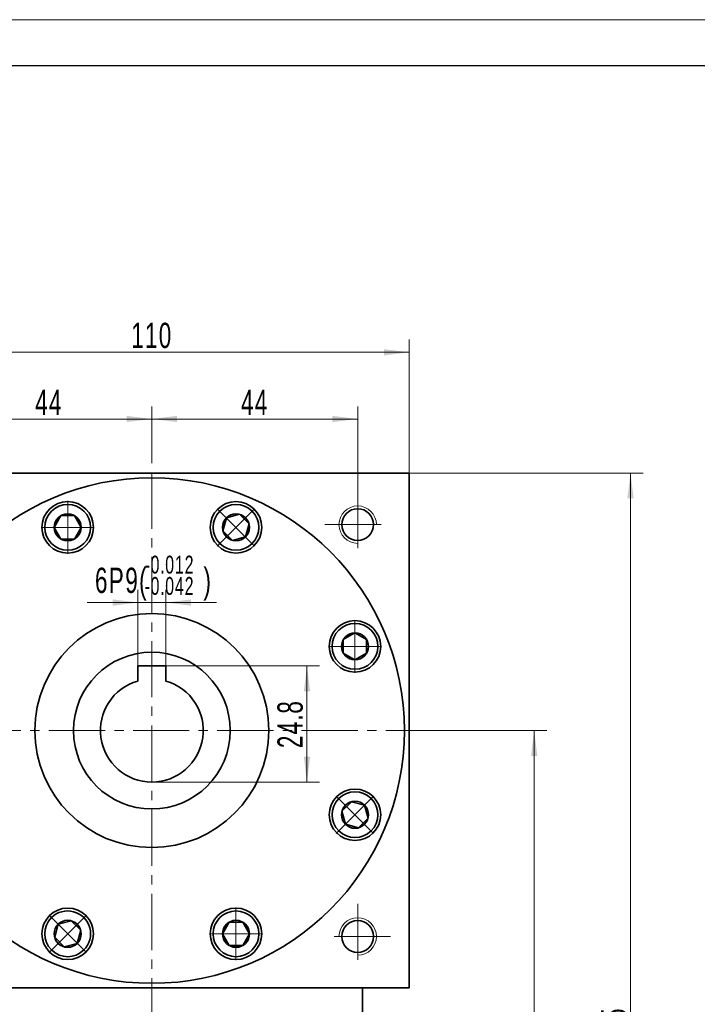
# Model space of a CAD drawing. Header units: millimetres. Extents: x 1472 to 2319, y -85 to 504.
# Tile 6 of 6: x 1945 to 2090, y 292 to 503. Entities that reach past the tile are written whole.
import ezdxf

# ---------------------------------------------------------------- set-up
doc = ezdxf.new("R2010")
doc.units = ezdxf.units.MM
doc.set_wipeout_variables(frame=1)
doc.linetypes.add('点画线', pattern=[18, 12, -2, 2, -2])
doc.layers.get('0').update_dxf_attribs({"lineweight": 35})
for name, color, linetype, lineweight in [('中心线层', 1, '点画线', 18), ('图框_外框线', 7, 'Continuous', 18), ('尺寸线层', 3, 'Continuous', 18), ('粗实线层', 7, 'Continuous', 35)]:
    doc.layers.add(name, color=color, linetype=linetype, lineweight=lineweight)
doc.styles.add('标准', font='txt', dxfattribs={"width": 0.667})
doc.dimstyles.new('a4-1-1', dxfattribs={"dimtxt": 3, "dimasz": 3, "dimexe": 1.5, "dimexo": 0, "dimgap": 0.5, "dimtad": 1, "dimdec": 3, "dimdsep": 46, "dimtxsty": '标准', "dimblk": '_CAXARROW', "dimcen": 0, "dimdle": 6, "dimazin": 2, "dimtfac": 0.707107, "dimtdec": 3, "dimtix": 1, "dimtmove": 2, "dimatfit": 3, "dimfxl": 0, "dimfrac": 2, "dimtolj": 1, "dimarcsym": 0})

# ---------------------------------------------------------------- blocks, each defined once
blk = doc.blocks.new('*X7')
at = {"layer": '尺寸线层', "linetype": 'Continuous'}
for points in [[(1918.69, 431.6), (1924.09, 432.27), (1924.09, 430.92)], [(2028.69, 431.6), (2023.29, 432.27), (2023.29, 430.92)]]:
    blk.add_hatch(color=0, dxfattribs=at).paths.add_polyline_path(points, flags=0)
at = {"layer": '尺寸线层', "color": 0, "linetype": 'Continuous'}
for p, q in [((1918.69, 405.77), (1918.69, 434.3)), ((2028.69, 405.77), (2028.69, 434.3)), ((1918.69, 431.6), (2028.69, 431.6))]:
    blk.add_line(p, q, dxfattribs=at)
at = {"layer": '尺寸线层', "color": 0, "insert": (1973.69, 435.17), "char_height": 5.4, "width": 14.3527, "attachment_point": 5, "line_spacing_factor": 1.15057, "style": '标准'}
blk.add_mtext('\\T1.1;110', dxfattribs=at)
blk = doc.blocks.new('_CAXARROW')
blk.add_hatch(color=0).paths.add_polyline_path([(0, 0), (-1, 0.125), (-1, -0.125)], flags=0)
blk = doc.blocks.new('*X11')
at = {"layer": '尺寸线层', "linetype": 'Continuous'}
for points in [[(1929.69, 417.34), (1935.09, 418.02), (1935.09, 416.67)], [(1973.69, 417.34), (1968.29, 418.02), (1968.29, 416.67)]]:
    blk.add_hatch(color=0, dxfattribs=at).paths.add_polyline_path(points, flags=0)
at = {"layer": '尺寸线层', "color": 0, "linetype": 'Continuous'}
for p, q in [((1929.69, 401.77), (1929.69, 420.04)), ((1973.69, 408.76), (1973.69, 420.04)), ((1929.69, 417.34), (1973.69, 417.34))]:
    blk.add_line(p, q, dxfattribs=at)
at = {"layer": '尺寸线层', "color": 0, "insert": (1951.69, 420.91), "char_height": 5.4, "width": 10.8, "attachment_point": 5, "line_spacing_factor": 1.15057, "style": '标准'}
blk.add_mtext('\\T1.1;44', dxfattribs=at)
blk = doc.blocks.new('*X12')
at = {"layer": '尺寸线层', "linetype": 'Continuous'}
for points in [[(1973.69, 417.34), (1979.09, 418.02), (1979.09, 416.67)], [(2017.69, 417.34), (2012.29, 418.02), (2012.29, 416.67)]]:
    blk.add_hatch(color=0, dxfattribs=at).paths.add_polyline_path(points, flags=0)
at = {"layer": '尺寸线层', "color": 0, "linetype": 'Continuous'}
for p, q in [((1973.69, 408.76), (1973.69, 420.04)), ((2017.69, 401.77), (2017.69, 420.04)), ((1973.69, 417.34), (2017.69, 417.34))]:
    blk.add_line(p, q, dxfattribs=at)
at = {"layer": '尺寸线层', "color": 0, "insert": (1995.69, 420.91), "char_height": 5.4, "width": 10.8, "attachment_point": 5, "line_spacing_factor": 1.15057, "style": '标准'}
blk.add_mtext('\\T1.1;44', dxfattribs=at)
blk = doc.blocks.new('*X13')
at = {"layer": '尺寸线层', "linetype": 'Continuous'}
for points in [[(2055.42, 350.77), (2056.1, 345.37), (2054.75, 345.37)], [(2055.42, 164.27), (2056.1, 169.67), (2054.75, 169.67)]]:
    blk.add_hatch(color=0, dxfattribs=at).paths.add_polyline_path(points, flags=0)
at = {"layer": '尺寸线层', "color": 0, "linetype": 'Continuous'}
for p, q in [((2031.69, 350.77), (2058.12, 350.77)), ((2055.42, 350.77), (2055.42, 164.27)), ((2003.69, 164.27), (2058.12, 164.27))]:
    blk.add_line(p, q, dxfattribs=at)
at = {"layer": '尺寸线层', "color": 0, "insert": (2051.85, 257.52), "char_height": 5.4, "width": 24.9673, "attachment_point": 5, "rotation": 90, "line_spacing_factor": 1.15057, "style": '标准'}
blk.add_mtext('\\T1.1;186.5', dxfattribs=at)
blk = doc.blocks.new('*X14')
at = {"layer": '尺寸线层', "linetype": 'Continuous'}
for points in [[(2076.01, 405.77), (2076.69, 400.37), (2075.34, 400.37)], [(2076.01, 164.27), (2076.69, 169.67), (2075.34, 169.67)]]:
    blk.add_hatch(color=0, dxfattribs=at).paths.add_polyline_path(points, flags=0)
at = {"layer": '尺寸线层', "color": 0, "linetype": 'Continuous'}
for p, q in [((2028.69, 405.77), (2078.71, 405.77)), ((2076.01, 405.77), (2076.01, 164.27)), ((2003.69, 164.27), (2078.71, 164.27))]:
    blk.add_line(p, q, dxfattribs=at)
at = {"layer": '尺寸线层', "color": 0, "insert": (2072.44, 285.02), "char_height": 5.4, "width": 25.2009, "attachment_point": 5, "rotation": 90, "line_spacing_factor": 1.15057, "style": '标准'}
blk.add_mtext('\\T1.1;241.5', dxfattribs=at)
blk = doc.blocks.new('*X15')
at = {"layer": '中心线层', "linetype": '点画线', "lineweight": 18}
for p, q in [((0, -5.64), (0, 5.64)), ((-5.64, 0), (5.64, 0))]:
    blk.add_line(p, q, dxfattribs=at)
at = {"layer": '粗实线层'}
for p, q in [((-2.89, 0), (-1.44, 2.5)), ((-1.44, 2.5), (1.44, 2.5)), ((2.89, 0), (1.44, 2.5)), ((2.89, 0), (1.44, 2.5)), ((-2.89, 0), (-1.44, -2.5)), ((2.89, 0), (1.44, -2.5)), ((-1.44, -2.5), (1.44, -2.5))]:
    blk.add_line(p, q, dxfattribs=at)
blk.add_circle((0, 0), 2.89, dxfattribs=at)
for start, end in [(0, 180), (180, 360)]:
    blk.add_arc((0, 0), 4.89, start, end, dxfattribs=at)
blk = doc.blocks.new('*X18')
at = {"layer": '尺寸线层', "color": 0, "char_height": 5.4, "attachment_point": 1, "line_spacing_factor": 1.15057, "style": '标准'}
for s, insert, width in [('\\T1.1;{\\H0.707107x;-0.012}', (1972.17, 388.14), 45.8159), ('\\T1.1;6P9(', (1961.53, 385.57), 97.2669), ('\\T1.1;)', (1984.72, 385.57), 97.2669), ('\\T1.1;{\\H0.707107x;-0.042}', (1972.17, 383.58), 45.8159)]:
    blk.add_mtext(s, dxfattribs=dict(at, insert=insert, width=width))
blk = doc.blocks.new('*X17')
at = {"layer": '尺寸线层', "linetype": 'Continuous'}
for points in [[(1970.69, 378.12), (1965.29, 377.45), (1965.29, 378.8)], [(1976.69, 378.12), (1982.09, 377.45), (1982.09, 378.8)]]:
    blk.add_hatch(color=0, dxfattribs=at).paths.add_polyline_path(points, flags=0)
at = {"layer": '尺寸线层', "color": 0, "linetype": 'Continuous'}
for p, q in [((1970.69, 364.57), (1970.69, 380.82)), ((1976.69, 364.57), (1976.69, 380.82)), ((1987.49, 378.12), (1959.89, 378.12))]:
    blk.add_line(p, q, dxfattribs=at)
at = {"layer": '尺寸线层', "color": 0}
blk.add_blockref('*X18', (0, 0), dxfattribs=at)
blk = doc.blocks.new('*X19')
at = {"layer": '尺寸线层', "linetype": 'Continuous'}
for points in [[(2006.84, 364.57), (2007.52, 359.17), (2006.17, 359.17)], [(2006.84, 339.77), (2007.52, 345.17), (2006.17, 345.17)]]:
    blk.add_hatch(color=0, dxfattribs=at).paths.add_polyline_path(points, flags=0)
at = {"layer": '尺寸线层', "color": 0, "linetype": 'Continuous'}
for p, q in [((1976.69, 364.57), (2009.54, 364.57)), ((2006.84, 364.57), (2006.84, 339.77)), ((1973.69, 339.77), (2009.54, 339.77))]:
    blk.add_line(p, q, dxfattribs=at)
at = {"layer": '尺寸线层', "color": 0, "insert": (2003.27, 352.17), "char_height": 5.4, "width": 19.7184, "attachment_point": 5, "rotation": 90, "line_spacing_factor": 1.15057, "style": '标准'}
blk.add_mtext('\\T1.1;24.8', dxfattribs=at)

msp = doc.modelspace()

# ---------------------------------------------------------------- linework, layer by layer
at = {"layer": '中心线层'}
for p, q in [((1973.6864, 159.8832), (1973.6864, 408.7635)), ((2017.6864, 401.7683), (2017.6864, 387.7683)), ((2010.6864, 394.7683), (2024.6864, 394.7683)), ((1915.6864, 350.7683), (2031.6864, 350.7683)), ((2017.6864, 313.7683), (2017.6864, 299.7683)), ((2024.6864, 306.7683), (2010.6864, 306.7683))]:
    msp.add_line(p, q, dxfattribs=at)
at = {"layer": '粗实线层'}
for p, q in [((1976.6864, 364.5683), (1970.6864, 364.5683)), ((1970.6864, 364.5683), (1970.6864, 361.3513)), ((1976.6864, 364.5683), (1976.6864, 361.3513)), ((2018.6864, 282.7683), (2018.6864, 295.7683))]:
    msp.add_line(p, q, dxfattribs=at)
for points in [[(1918.6864, 405.1683), (1918.6864, 405.7683), (2028.6864, 405.7683), (2028.6864, 405.1683)], [(2028.6864, 295.7683), (2028.6864, 405.7683)], [(2028.6864, 295.7683), (1918.6864, 295.7683)]]:
    msp.add_lwpolyline(points, dxfattribs=at)
for centre, radius in [((1973.6864, 350.7683), 54), ((1955.7002, 394.1906), 5.5), ((1991.6725, 394.1906), 5.5), ((2017.6864, 394.7683), 3.4), ((1973.6864, 350.7683), 25), ((2017.1087, 368.7544), 5.5), ((1973.6864, 350.7683), 16.75), ((2017.1087, 332.7822), 5.5), ((1955.7002, 307.346), 5.5), ((1991.6725, 307.346), 5.5), ((2017.6864, 306.7683), 3.4)]:
    msp.add_circle(centre, radius, dxfattribs=at)
at = {"layer": '粗实线层', "lineweight": 18}
for centre, start, end in [((2017.6864, 394.7683), 0, 270), ((2017.6864, 306.7683), 270, 180)]:
    msp.add_arc(centre, 4, start, end, dxfattribs=at)
at = {"layer": '粗实线层'}
msp.add_arc((1973.6864, 350.7683), 11, 105.82662, 74.17338, dxfattribs=at)

# ---------------------------------------------------------------- dimensions: what is measured, and where the dimension line sits
at = {"layer": '尺寸线层'}
for base, p1, p2, picture, middle in [((2028.6864, 431.5984), (1918.6864, 405.7683), (2028.6864, 405.7683), '*X7', (1973.6864, 435.1692)), ((2017.6864, 417.3424), (1973.6864, 408.7635), (2017.6864, 401.7683), '*X12', (1995.6864, 420.9132))]:
    dim = msp.add_linear_dim(base=base, p1=p1, p2=p2, dimstyle='a4-1-1', override={"dimsah": 1, "dimtfill": 1, "dimtzin": 8}, dxfattribs=at)
    dim.commit()
    dim.dimension.update_dxf_attribs({"geometry": picture, "text_midpoint": middle})
for base, p1, p2, angle, picture, middle in [((1973.6864, 417.3424), (1929.6864, 401.7683), (1973.6864, 408.7635), 0, '*X11', (1951.6864, 420.9132)), ((2076.011, 164.2683), (2028.6864, 405.7683), (2003.6864, 164.2683), 270, '*X14', (2072.4401, 285.0183)), ((2006.8434, 339.7683), (1976.6864, 364.5683), (1973.6864, 339.7683), 270, '*X19', (2003.2726, 352.1683)), ((2055.4202, 164.2683), (2031.6864, 350.7683), (2003.6864, 164.2683), 270, '*X13', (2051.8493, 257.5183))]:
    dim = msp.add_linear_dim(base=base, p1=p1, p2=p2, angle=angle, dimstyle='a4-1-1', override={"dimsah": 1, "dimtfill": 1, "dimtzin": 8}, dxfattribs=at)
    dim.commit()
    dim.dimension.update_dxf_attribs({"geometry": picture, "text_midpoint": middle})

# ---------------------------------------------------------------- next in the draw order: wipeouts: each hides what was drawn before it
for points in [[(1960.5902, 394.1906), (1960.5902, 394.2181), (1960.5899, 394.2456), (1960.5895, 394.2731), (1960.589, 394.3005), (1960.5883, 394.328), (1960.5875, 394.3555), (1960.5865, 394.3829), (1960.5853, 394.4104), (1960.584, 394.4378), (1960.5825, 394.4653), (1960.5809, 394.4927), (1960.5791, 394.5201), (1960.5772, 394.5475), (1960.5751, 394.5749), (1960.5729, 394.6023), (1960.5705, 394.6297), (1960.5679, 394.657), (1960.5652, 394.6844), (1960.5624, 394.7117), (1960.5594, 394.739), (1960.5562, 394.7663), (1960.5529, 394.7936), (1960.5495, 394.8208), (1960.5458, 394.8481), (1960.5421, 394.8753), (1960.5381, 394.9025), (1960.5341, 394.9297), (1960.5298, 394.9568), (1960.5255, 394.9839), (1960.5209, 395.011), (1960.5209, 395.011), (1960.4773, 395.2354), (1960.4233, 395.4575), (1960.3589, 395.6768), (1960.2844, 395.8928), (1960.1999, 396.1051), (1960.1055, 396.3133), (1960.0015, 396.5168), (1959.8881, 396.7152), (1959.7656, 396.9081), (1959.6342, 397.0951), (1959.4942, 397.2758), (1959.3459, 397.4497), (1959.1896, 397.6164), (1959.0258, 397.7757), (1958.8546, 397.9272), (1958.6766, 398.0705), (1958.4921, 398.2053), (1958.3014, 398.3314), (1958.1051, 398.4484), (1957.9035, 398.5561), (1957.6972, 398.6543), (1957.4864, 398.7427), (1957.2718, 398.8212), (1957.0537, 398.8896), (1956.8327, 398.9477), (1956.6092, 398.9954), (1956.3837, 399.0326), (1956.1567, 399.0593), (1955.9287, 399.0753), (1955.7002, 399.0806), (1955.7002, 399.0806), (1955.4718, 399.0753), (1955.2438, 399.0593), (1955.0168, 399.0326), (1954.7913, 398.9954), (1954.5678, 398.9477), (1954.3468, 398.8896), (1954.1287, 398.8212), (1953.914, 398.7427), (1953.7033, 398.6543), (1953.4969, 398.5561), (1953.2954, 398.4484), (1953.099, 398.3314), (1952.9084, 398.2053), (1952.7239, 398.0705), (1952.5458, 397.9272), (1952.3747, 397.7757), (1952.2108, 397.6164), (1952.0546, 397.4497), (1951.9063, 397.2758), (1951.7663, 397.0951), (1951.6349, 396.9081), (1951.5123, 396.7152), (1951.3989, 396.5168), (1951.295, 396.3133), (1951.2006, 396.1051), (1951.1161, 395.8928), (1951.0415, 395.6768), (1950.9772, 395.4575), (1950.9231, 395.2354), (1950.8795, 395.011), (1950.8795, 395.011), (1950.875, 394.9839), (1950.8706, 394.9568), (1950.8664, 394.9297), (1950.8623, 394.9025), (1950.8584, 394.8753), (1950.8546, 394.8481), (1950.851, 394.8208), (1950.8476, 394.7936), (1950.8442, 394.7663), (1950.8411, 394.739), (1950.8381, 394.7117), (1950.8352, 394.6844), (1950.8325, 394.657), (1950.83, 394.6297), (1950.8276, 394.6023), (1950.8254, 394.5749), (1950.8233, 394.5475), (1950.8213, 394.5201), (1950.8196, 394.4927), (1950.818, 394.4653), (1950.8165, 394.4378), (1950.8152, 394.4104), (1950.814, 394.3829), (1950.813, 394.3555), (1950.8122, 394.328), (1950.8115, 394.3005), (1950.8109, 394.2731), (1950.8105, 394.2456), (1950.8103, 394.2181), (1950.8102, 394.1906), (1950.8102, 394.1906), (1950.8169, 393.9347), (1950.837, 393.6795), (1950.8704, 393.4257), (1950.9171, 393.174), (1950.9769, 392.925), (1951.0496, 392.6796), (1951.135, 392.4382), (1951.233, 392.2017), (1951.3432, 391.9706), (1951.4654, 391.7456), (1951.5991, 391.5274), (1951.7441, 391.3164), (1951.9, 391.1133), (1952.0663, 390.9186), (1952.2425, 390.7329), (1952.4282, 390.5567), (1952.6229, 390.3904), (1952.826, 390.2346), (1953.037, 390.0895), (1953.2552, 389.9558), (1953.4802, 389.8336), (1953.7113, 389.7234), (1953.9478, 389.6254), (1954.1891, 389.54), (1954.4346, 389.4673), (1954.6835, 389.4075), (1954.9353, 389.3608), (1955.1891, 389.3274), (1955.4443, 389.3073), (1955.7002, 389.3006), (1955.7002, 389.3006), (1955.9562, 389.3073), (1956.2114, 389.3274), (1956.4652, 389.3608), (1956.7169, 389.4075), (1956.9659, 389.4673), (1957.2113, 389.54), (1957.4527, 389.6254), (1957.6892, 389.7234), (1957.9203, 389.8336), (1958.1452, 389.9558), (1958.3635, 390.0895), (1958.5745, 390.2346), (1958.7776, 390.3904), (1958.9723, 390.5567), (1959.158, 390.7329), (1959.3342, 390.9186), (1959.5005, 391.1133), (1959.6563, 391.3164), (1959.8013, 391.5274), (1959.9351, 391.7456), (1960.0573, 391.9706), (1960.1675, 392.2017), (1960.2654, 392.4382), (1960.3509, 392.6796), (1960.4236, 392.925), (1960.4834, 393.174), (1960.53, 393.4257), (1960.5634, 393.6795), (1960.5835, 393.9347)], [(1995.1302, 390.7329), (1995.1496, 390.7524), (1995.1689, 390.772), (1995.188, 390.7917), (1995.2071, 390.8115), (1995.226, 390.8314), (1995.2448, 390.8514), (1995.2635, 390.8715), (1995.2821, 390.8918), (1995.3006, 390.9121), (1995.319, 390.9325), (1995.3372, 390.9531), (1995.3553, 390.9737), (1995.3734, 390.9945), (1995.3913, 391.0153), (1995.409, 391.0363), (1995.4267, 391.0573), (1995.4443, 391.0784), (1995.4617, 391.0997), (1995.479, 391.121), (1995.4962, 391.1425), (1995.5132, 391.164), (1995.5302, 391.1856), (1995.547, 391.2073), (1995.5637, 391.2292), (1995.5803, 391.2511), (1995.5968, 391.2731), (1995.6131, 391.2952), (1995.6293, 391.3174), (1995.6454, 391.3396), (1995.6613, 391.362), (1995.6613, 391.362), (1995.7891, 391.5515), (1995.908, 391.7467), (1996.0175, 391.9473), (1996.1176, 392.1527), (1996.208, 392.3627), (1996.2884, 392.5766), (1996.3588, 392.794), (1996.4189, 393.0145), (1996.4687, 393.2376), (1996.508, 393.4627), (1996.5367, 393.6894), (1996.5548, 393.9172), (1996.5623, 394.1457), (1996.559, 394.3742), (1996.5451, 394.6023), (1996.5206, 394.8295), (1996.4854, 395.0553), (1996.4398, 395.2793), (1996.3837, 395.5008), (1996.3173, 395.7195), (1996.2408, 395.9349), (1996.1543, 396.1464), (1996.0581, 396.3537), (1995.9522, 396.5563), (1995.837, 396.7536), (1995.7127, 396.9454), (1995.5796, 397.1312), (1995.4379, 397.3105), (1995.288, 397.4831), (1995.1302, 397.6484), (1995.1302, 397.6484), (1994.9649, 397.8062), (1994.7924, 397.9561), (1994.613, 398.0977), (1994.4273, 398.2309), (1994.2355, 398.3552), (1994.0381, 398.4704), (1993.8355, 398.5762), (1993.6283, 398.6725), (1993.4167, 398.759), (1993.2014, 398.8355), (1992.9827, 398.9019), (1992.7611, 398.9579), (1992.5372, 399.0036), (1992.3114, 399.0387), (1992.0841, 399.0633), (1991.856, 399.0772), (1991.6275, 399.0804), (1991.3991, 399.073), (1991.1713, 399.0549), (1990.9445, 399.0262), (1990.7194, 398.9869), (1990.4963, 398.9371), (1990.2758, 398.877), (1990.0584, 398.8066), (1989.8445, 398.7261), (1989.6346, 398.6358), (1989.4291, 398.5357), (1989.2285, 398.4261), (1989.0333, 398.3073), (1988.8438, 398.1795), (1988.8438, 398.1795), (1988.8215, 398.1635), (1988.7992, 398.1475), (1988.777, 398.1313), (1988.7549, 398.1149), (1988.7329, 398.0985), (1988.711, 398.0819), (1988.6892, 398.0652), (1988.6675, 398.0484), (1988.6458, 398.0314), (1988.6243, 398.0143), (1988.6029, 397.9972), (1988.5815, 397.9799), (1988.5603, 397.9624), (1988.5391, 397.9449), (1988.5181, 397.9272), (1988.4971, 397.9094), (1988.4763, 397.8915), (1988.4556, 397.8735), (1988.4349, 397.8554), (1988.4144, 397.8371), (1988.3939, 397.8188), (1988.3736, 397.8003), (1988.3534, 397.7817), (1988.3332, 397.763), (1988.3132, 397.7442), (1988.2933, 397.7252), (1988.2735, 397.7062), (1988.2538, 397.687), (1988.2342, 397.6678), (1988.2147, 397.6484), (1988.2147, 397.6484), (1988.0385, 397.4627), (1987.8722, 397.268), (1987.7164, 397.0649), (1987.5714, 396.8539), (1987.4376, 396.6356), (1987.3155, 396.4107), (1987.2052, 396.1796), (1987.1073, 395.9431), (1987.0218, 395.7017), (1986.9491, 395.4563), (1986.8893, 395.2073), (1986.8427, 394.9556), (1986.8093, 394.7018), (1986.7892, 394.4466), (1986.7825, 394.1906), (1986.7892, 393.9347), (1986.8093, 393.6795), (1986.8427, 393.4257), (1986.8893, 393.174), (1986.9491, 392.925), (1987.0218, 392.6796), (1987.1073, 392.4382), (1987.2052, 392.2017), (1987.3155, 391.9706), (1987.4376, 391.7456), (1987.5714, 391.5274), (1987.7164, 391.3164), (1987.8722, 391.1133), (1988.0385, 390.9186), (1988.2147, 390.7329), (1988.2147, 390.7329), (1988.4004, 390.5567), (1988.5951, 390.3904), (1988.7982, 390.2346), (1989.0092, 390.0895), (1989.2275, 389.9558), (1989.4525, 389.8336), (1989.6835, 389.7234), (1989.9201, 389.6254), (1990.1614, 389.54), (1990.4069, 389.4673), (1990.6558, 389.4075), (1990.9075, 389.3608), (1991.1613, 389.3274), (1991.4166, 389.3073), (1991.6725, 389.3006), (1991.9284, 389.3073), (1992.1836, 389.3274), (1992.4374, 389.3608), (1992.6892, 389.4075), (1992.9381, 389.4673), (1993.1836, 389.54), (1993.4249, 389.6254), (1993.6614, 389.7234), (1993.8925, 389.8336), (1994.1175, 389.9558), (1994.3358, 390.0895), (1994.5468, 390.2346), (1994.7499, 390.3904), (1994.9445, 390.5567)], [(2017.1087, 363.8644), (2017.1362, 363.8645), (2017.1636, 363.8647), (2017.1911, 363.8651), (2017.2186, 363.8657), (2017.2461, 363.8664), (2017.2735, 363.8672), (2017.301, 363.8682), (2017.3284, 363.8694), (2017.3559, 363.8707), (2017.3833, 363.8721), (2017.4107, 363.8738), (2017.4382, 363.8755), (2017.4656, 363.8775), (2017.493, 363.8796), (2017.5204, 363.8818), (2017.5477, 363.8842), (2017.5751, 363.8867), (2017.6024, 363.8894), (2017.6298, 363.8923), (2017.6571, 363.8953), (2017.6844, 363.8984), (2017.7116, 363.9017), (2017.7389, 363.9052), (2017.7661, 363.9088), (2017.7934, 363.9126), (2017.8206, 363.9165), (2017.8477, 363.9206), (2017.8749, 363.9248), (2017.902, 363.9292), (2017.9291, 363.9337), (2017.9291, 363.9337), (2018.1534, 363.9773), (2018.3755, 364.0314), (2018.5948, 364.0957), (2018.8109, 364.1702), (2019.0232, 364.2548), (2019.2313, 364.3491), (2019.4348, 364.4531), (2019.6333, 364.5665), (2019.8262, 364.6891), (2020.0132, 364.8205), (2020.1938, 364.9605), (2020.3677, 365.1088), (2020.5345, 365.265), (2020.6938, 365.4289), (2020.8453, 365.6), (2020.9886, 365.7781), (2021.1234, 365.9626), (2021.2495, 366.1532), (2021.3665, 366.3495), (2021.4742, 366.5511), (2021.5724, 366.7575), (2021.6608, 366.9682), (2021.7393, 367.1829), (2021.8077, 367.401), (2021.8658, 367.622), (2021.9135, 367.8455), (2021.9507, 368.071), (2021.9773, 368.298), (2021.9934, 368.5259), (2021.9987, 368.7544), (2021.9987, 368.7544), (2021.9934, 368.9829), (2021.9773, 369.2109), (2021.9507, 369.4379), (2021.9135, 369.6634), (2021.8658, 369.8869), (2021.8077, 370.1079), (2021.7393, 370.326), (2021.6608, 370.5406), (2021.5724, 370.7514), (2021.4742, 370.9577), (2021.3665, 371.1593), (2021.2495, 371.3556), (2021.1234, 371.5463), (2020.9886, 371.7308), (2020.8453, 371.9088), (2020.6938, 372.08), (2020.5345, 372.2438), (2020.3677, 372.4001), (2020.1938, 372.5484), (2020.0132, 372.6884), (2019.8262, 372.8198), (2019.6333, 372.9423), (2019.4348, 373.0557), (2019.2313, 373.1597), (2019.0232, 373.2541), (2018.8109, 373.3386), (2018.5948, 373.4131), (2018.3755, 373.4775), (2018.1534, 373.5315), (2017.9291, 373.5751), (2017.9291, 373.5751), (2017.902, 373.5797), (2017.8749, 373.584), (2017.8477, 373.5883), (2017.8206, 373.5923), (2017.7934, 373.5963), (2017.7661, 373.6), (2017.7389, 373.6036), (2017.7116, 373.6071), (2017.6844, 373.6104), (2017.6571, 373.6136), (2017.6298, 373.6166), (2017.6024, 373.6194), (2017.5751, 373.6221), (2017.5477, 373.6247), (2017.5204, 373.6271), (2017.493, 373.6293), (2017.4656, 373.6314), (2017.4382, 373.6333), (2017.4107, 373.6351), (2017.3833, 373.6367), (2017.3559, 373.6382), (2017.3284, 373.6395), (2017.301, 373.6406), (2017.2735, 373.6416), (2017.2461, 373.6425), (2017.2186, 373.6432), (2017.1911, 373.6437), (2017.1636, 373.6441), (2017.1362, 373.6444), (2017.1087, 373.6444), (2017.1087, 373.6444), (2016.8528, 373.6377), (2016.5976, 373.6176), (2016.3437, 373.5842), (2016.092, 373.5376), (2015.8431, 373.4778), (2015.5976, 373.4051), (2015.3563, 373.3196), (2015.1198, 373.2217), (2014.8887, 373.1114), (2014.6637, 372.9893), (2014.4454, 372.8555), (2014.2344, 372.7105), (2014.0313, 372.5547), (2013.8366, 372.3884), (2013.6509, 372.2122), (2013.4747, 372.0265), (2013.3085, 371.8318), (2013.1526, 371.6287), (2013.0076, 371.4177), (2012.8738, 371.1994), (2012.7517, 370.9744), (2012.6415, 370.7434), (2012.5435, 370.5068), (2012.458, 370.2655), (2012.3853, 370.0201), (2012.3256, 369.7711), (2012.2789, 369.5194), (2012.2455, 369.2656), (2012.2254, 369.0104), (2012.2187, 368.7544), (2012.2187, 368.7544), (2012.2254, 368.4985), (2012.2455, 368.2433), (2012.2789, 367.9895), (2012.3256, 367.7377), (2012.3853, 367.4888), (2012.458, 367.2433), (2012.5435, 367.002), (2012.6415, 366.7655), (2012.7517, 366.5344), (2012.8738, 366.3094), (2013.0076, 366.0911), (2013.1526, 365.8802), (2013.3085, 365.6771), (2013.4747, 365.4824), (2013.6509, 365.2967), (2013.8366, 365.1204), (2014.0313, 364.9542), (2014.2344, 364.7983), (2014.4454, 364.6533), (2014.6637, 364.5196), (2014.8887, 364.3974), (2015.1198, 364.2872), (2015.3563, 364.1892), (2015.5976, 364.1038), (2015.8431, 364.0311), (2016.092, 363.9713), (2016.3437, 363.9246), (2016.5976, 363.8912), (2016.8528, 363.8711)], [(2013.6509, 329.3244), (2013.6704, 329.3051), (2013.69, 329.2858), (2013.7097, 329.2666), (2013.7295, 329.2476), (2013.7494, 329.2287), (2013.7695, 329.2098), (2013.7896, 329.1911), (2013.8098, 329.1725), (2013.8302, 329.1541), (2013.8506, 329.1357), (2013.8711, 329.1175), (2013.8918, 329.0993), (2013.9125, 329.0813), (2013.9334, 329.0634), (2013.9543, 329.0456), (2013.9754, 329.028), (2013.9965, 329.0104), (2014.0177, 328.993), (2014.0391, 328.9757), (2014.0605, 328.9585), (2014.082, 328.9414), (2014.1037, 328.9245), (2014.1254, 328.9076), (2014.1472, 328.8909), (2014.1691, 328.8744), (2014.1911, 328.8579), (2014.2132, 328.8416), (2014.2354, 328.8254), (2014.2577, 328.8093), (2014.2801, 328.7933), (2014.2801, 328.7933), (2014.4695, 328.6655), (2014.6648, 328.5467), (2014.8653, 328.4371), (2015.0708, 328.3371), (2015.2807, 328.2467), (2015.4946, 328.1662), (2015.7121, 328.0959), (2015.9325, 328.0357), (2016.1556, 327.986), (2016.3807, 327.9467), (2016.6075, 327.9179), (2016.8353, 327.8998), (2017.0637, 327.8924), (2017.2922, 327.8956), (2017.5204, 327.9095), (2017.7476, 327.9341), (2017.9734, 327.9692), (2018.1973, 328.0149), (2018.4189, 328.071), (2018.6376, 328.1373), (2018.8529, 328.2138), (2019.0645, 328.3003), (2019.2718, 328.3966), (2019.4743, 328.5025), (2019.6717, 328.6177), (2019.8635, 328.742), (2020.0492, 328.8751), (2020.2286, 329.0168), (2020.4011, 329.1666), (2020.5664, 329.3244), (2020.5664, 329.3244), (2020.7242, 329.4898), (2020.8741, 329.6623), (2021.0158, 329.8416), (2021.1489, 330.0274), (2021.2732, 330.2192), (2021.3884, 330.4166), (2021.4943, 330.6191), (2021.5905, 330.8264), (2021.677, 331.0379), (2021.7535, 331.2533), (2021.8199, 331.472), (2021.876, 331.6935), (2021.9216, 331.9175), (2021.9568, 332.1433), (2021.9813, 332.3705), (2021.9953, 332.5986), (2021.9985, 332.8272), (2021.991, 333.0556), (2021.9729, 333.2834), (2021.9442, 333.5101), (2021.9049, 333.7353), (2021.8551, 333.9583), (2021.795, 334.1788), (2021.7246, 334.3963), (2021.6442, 334.6102), (2021.5538, 334.8201), (2021.4537, 335.0256), (2021.3442, 335.2261), (2021.2254, 335.4214), (2021.0975, 335.6108), (2021.0975, 335.6108), (2021.0816, 335.6332), (2021.0655, 335.6555), (2021.0493, 335.6777), (2021.033, 335.6997), (2021.0165, 335.7218), (2020.9999, 335.7437), (2020.9832, 335.7655), (2020.9664, 335.7872), (2020.9495, 335.8088), (2020.9324, 335.8304), (2020.9152, 335.8518), (2020.8979, 335.8731), (2020.8805, 335.8944), (2020.8629, 335.9155), (2020.8453, 335.9366), (2020.8275, 335.9575), (2020.8096, 335.9784), (2020.7916, 335.9991), (2020.7734, 336.0198), (2020.7552, 336.0403), (2020.7368, 336.0607), (2020.7183, 336.0811), (2020.6997, 336.1013), (2020.681, 336.1214), (2020.6622, 336.1414), (2020.6433, 336.1614), (2020.6242, 336.1812), (2020.6051, 336.2009), (2020.5858, 336.2205), (2020.5664, 336.2399), (2020.5664, 336.2399), (2020.3807, 336.4162), (2020.1861, 336.5824), (2019.983, 336.7383), (2019.772, 336.8833), (2019.5537, 337.017), (2019.3287, 337.1392), (2019.0976, 337.2494), (2018.8611, 337.3474), (2018.6198, 337.4329), (2018.3743, 337.5056), (2018.1254, 337.5653), (2017.8737, 337.612), (2017.6198, 337.6454), (2017.3646, 337.6655), (2017.1087, 337.6722), (2016.8528, 337.6655), (2016.5976, 337.6454), (2016.3437, 337.612), (2016.092, 337.5653), (2015.8431, 337.5056), (2015.5976, 337.4329), (2015.3563, 337.3474), (2015.1198, 337.2494), (2014.8887, 337.1392), (2014.6637, 337.017), (2014.4454, 336.8833), (2014.2344, 336.7383), (2014.0313, 336.5824), (2013.8366, 336.4162), (2013.6509, 336.2399), (2013.6509, 336.2399), (2013.4747, 336.0542), (2013.3085, 335.8596), (2013.1526, 335.6565), (2013.0076, 335.4455), (2012.8738, 335.2272), (2012.7517, 335.0022), (2012.6415, 334.7711), (2012.5435, 334.5346), (2012.458, 334.2933), (2012.3853, 334.0478), (2012.3256, 333.7989), (2012.2789, 333.5471), (2012.2455, 333.2933), (2012.2254, 333.0381), (2012.2187, 332.7822), (2012.2254, 332.5263), (2012.2455, 332.271), (2012.2789, 332.0172), (2012.3256, 331.7655), (2012.3853, 331.5166), (2012.458, 331.2711), (2012.5435, 331.0298), (2012.6415, 330.7932), (2012.7517, 330.5622), (2012.8738, 330.3372), (2013.0076, 330.1189), (2013.1526, 329.9079), (2013.3085, 329.7048), (2013.4747, 329.5101)], [(1952.2425, 310.8037), (1952.2231, 310.7842), (1952.2038, 310.7646), (1952.1847, 310.7449), (1952.1656, 310.7251), (1952.1467, 310.7052), (1952.1279, 310.6852), (1952.1092, 310.6651), (1952.0906, 310.6448), (1952.0721, 310.6245), (1952.0538, 310.6041), (1952.0355, 310.5835), (1952.0174, 310.5629), (1951.9994, 310.5421), (1951.9815, 310.5213), (1951.9637, 310.5004), (1951.946, 310.4793), (1951.9285, 310.4582), (1951.911, 310.4369), (1951.8937, 310.4156), (1951.8765, 310.3941), (1951.8595, 310.3726), (1951.8425, 310.351), (1951.8257, 310.3293), (1951.809, 310.3074), (1951.7924, 310.2855), (1951.776, 310.2635), (1951.7596, 310.2414), (1951.7434, 310.2192), (1951.7273, 310.197), (1951.7114, 310.1746), (1951.7114, 310.1746), (1951.5836, 309.9851), (1951.4648, 309.7899), (1951.3552, 309.5893), (1951.2551, 309.3839), (1951.1648, 309.174), (1951.0843, 308.96), (1951.0139, 308.7426), (1950.9538, 308.5221), (1950.904, 308.2991), (1950.8647, 308.0739), (1950.836, 307.8472), (1950.8179, 307.6194), (1950.8104, 307.3909), (1950.8137, 307.1624), (1950.8276, 306.9343), (1950.8522, 306.7071), (1950.8873, 306.4813), (1950.933, 306.2573), (1950.989, 306.0358), (1951.0554, 305.8171), (1951.1319, 305.6017), (1951.2184, 305.3902), (1951.3147, 305.1829), (1951.4205, 304.9804), (1951.5357, 304.783), (1951.66, 304.5912), (1951.7932, 304.4054), (1951.9348, 304.2261), (1952.0847, 304.0536), (1952.2425, 303.8882), (1952.2425, 303.8882), (1952.4078, 303.7304), (1952.5803, 303.5805), (1952.7597, 303.4389), (1952.9455, 303.3058), (1953.1372, 303.1815), (1953.3346, 303.0663), (1953.5372, 302.9604), (1953.7444, 302.8641), (1953.956, 302.7776), (1954.1713, 302.7011), (1954.39, 302.6348), (1954.6116, 302.5787), (1954.8355, 302.533), (1955.0614, 302.4979), (1955.2886, 302.4733), (1955.5167, 302.4594), (1955.7452, 302.4562), (1955.9736, 302.4636), (1956.2015, 302.4817), (1956.4282, 302.5105), (1956.6533, 302.5497), (1956.8764, 302.5995), (1957.0969, 302.6597), (1957.3143, 302.73), (1957.5282, 302.8105), (1957.7381, 302.9009), (1957.9436, 303.0009), (1958.1442, 303.1105), (1958.3394, 303.2293), (1958.5289, 303.3571), (1958.5289, 303.3571), (1958.5512, 303.3731), (1958.5735, 303.3892), (1958.5957, 303.4054), (1958.6178, 303.4217), (1958.6398, 303.4381), (1958.6617, 303.4547), (1958.6835, 303.4714), (1958.7053, 303.4883), (1958.7269, 303.5052), (1958.7484, 303.5223), (1958.7699, 303.5395), (1958.7912, 303.5568), (1958.8124, 303.5742), (1958.8336, 303.5917), (1958.8546, 303.6094), (1958.8756, 303.6272), (1958.8964, 303.6451), (1958.9172, 303.6631), (1958.9378, 303.6812), (1958.9583, 303.6995), (1958.9788, 303.7179), (1958.9991, 303.7363), (1959.0193, 303.7549), (1959.0395, 303.7736), (1959.0595, 303.7924), (1959.0794, 303.8114), (1959.0992, 303.8304), (1959.1189, 303.8496), (1959.1385, 303.8688), (1959.158, 303.8882), (1959.158, 303.8882), (1959.3342, 304.0739), (1959.5005, 304.2686), (1959.6563, 304.4717), (1959.8013, 304.6827), (1959.9351, 304.901), (1960.0573, 305.126), (1960.1675, 305.357), (1960.2654, 305.5935), (1960.3509, 305.8349), (1960.4236, 306.0803), (1960.4834, 306.3293), (1960.53, 306.581), (1960.5634, 306.8348), (1960.5835, 307.09), (1960.5902, 307.346), (1960.5835, 307.6019), (1960.5634, 307.8571), (1960.53, 308.1109), (1960.4834, 308.3627), (1960.4236, 308.6116), (1960.3509, 308.8571), (1960.2654, 309.0984), (1960.1675, 309.3349), (1960.0573, 309.566), (1959.9351, 309.791), (1959.8013, 310.0093), (1959.6563, 310.2202), (1959.5005, 310.4233), (1959.3342, 310.618), (1959.158, 310.8037), (1959.158, 310.8037), (1958.9723, 310.9799), (1958.7776, 311.1462), (1958.5745, 311.3021), (1958.3635, 311.4471), (1958.1452, 311.5808), (1957.9203, 311.703), (1957.6892, 311.8132), (1957.4527, 311.9112), (1957.2113, 311.9966), (1956.9659, 312.0693), (1956.7169, 312.1291), (1956.4652, 312.1758), (1956.2114, 312.2092), (1955.9562, 312.2293), (1955.7002, 312.236), (1955.4443, 312.2293), (1955.1891, 312.2092), (1954.9353, 312.1758), (1954.6835, 312.1291), (1954.4346, 312.0693), (1954.1891, 311.9966), (1953.9478, 311.9112), (1953.7113, 311.8132), (1953.4802, 311.703), (1953.2552, 311.5808), (1953.037, 311.4471), (1952.826, 311.3021), (1952.6229, 311.1462), (1952.4282, 310.9799)], [(1986.7825, 307.346), (1986.7826, 307.3185), (1986.7828, 307.291), (1986.7832, 307.2635), (1986.7837, 307.2361), (1986.7844, 307.2086), (1986.7853, 307.1811), (1986.7863, 307.1537), (1986.7874, 307.1262), (1986.7887, 307.0988), (1986.7902, 307.0713), (1986.7918, 307.0439), (1986.7936, 307.0165), (1986.7955, 306.9891), (1986.7976, 306.9617), (1986.7998, 306.9343), (1986.8022, 306.9069), (1986.8048, 306.8796), (1986.8075, 306.8522), (1986.8103, 306.8249), (1986.8133, 306.7976), (1986.8165, 306.7703), (1986.8198, 306.743), (1986.8233, 306.7158), (1986.8269, 306.6885), (1986.8306, 306.6613), (1986.8346, 306.6341), (1986.8386, 306.6069), (1986.8429, 306.5798), (1986.8473, 306.5527), (1986.8518, 306.5256), (1986.8518, 306.5256), (1986.8954, 306.3012), (1986.9494, 306.0792), (1987.0138, 305.8599), (1987.0883, 305.6438), (1987.1728, 305.4315), (1987.2672, 305.2233), (1987.3712, 305.0198), (1987.4846, 304.8214), (1987.6071, 304.6285), (1987.7385, 304.4415), (1987.8785, 304.2608), (1988.0268, 304.0869), (1988.1831, 303.9202), (1988.3469, 303.7609), (1988.5181, 303.6094), (1988.6961, 303.4661), (1988.8807, 303.3313), (1989.0713, 303.2052), (1989.2676, 303.0882), (1989.4692, 302.9805), (1989.6755, 302.8823), (1989.8863, 302.7939), (1990.1009, 302.7154), (1990.319, 302.647), (1990.54, 302.5889), (1990.7635, 302.5412), (1990.989, 302.504), (1991.216, 302.4773), (1991.444, 302.4613), (1991.6725, 302.456), (1991.6725, 302.456), (1991.901, 302.4613), (1992.1289, 302.4773), (1992.3559, 302.504), (1992.5814, 302.5412), (1992.8049, 302.5889), (1993.026, 302.647), (1993.244, 302.7154), (1993.4587, 302.7939), (1993.6694, 302.8823), (1993.8758, 302.9805), (1994.0774, 303.0882), (1994.2737, 303.2052), (1994.4643, 303.3313), (1994.6488, 303.4661), (1994.8269, 303.6094), (1994.998, 303.7609), (1995.1619, 303.9202), (1995.3181, 304.0869), (1995.4664, 304.2608), (1995.6064, 304.4415), (1995.7379, 304.6285), (1995.8604, 304.8214), (1995.9738, 305.0198), (1996.0778, 305.2233), (1996.1721, 305.4315), (1996.2567, 305.6438), (1996.3312, 305.8599), (1996.3955, 306.0792), (1996.4496, 306.3012), (1996.4932, 306.5256), (1996.4932, 306.5256), (1996.4977, 306.5527), (1996.5021, 306.5798), (1996.5063, 306.6069), (1996.5104, 306.6341), (1996.5143, 306.6613), (1996.5181, 306.6885), (1996.5217, 306.7158), (1996.5252, 306.743), (1996.5285, 306.7703), (1996.5316, 306.7976), (1996.5346, 306.8249), (1996.5375, 306.8522), (1996.5402, 306.8796), (1996.5427, 306.9069), (1996.5451, 306.9343), (1996.5474, 306.9617), (1996.5494, 306.9891), (1996.5514, 307.0165), (1996.5531, 307.0439), (1996.5548, 307.0713), (1996.5562, 307.0988), (1996.5575, 307.1262), (1996.5587, 307.1537), (1996.5597, 307.1811), (1996.5606, 307.2086), (1996.5612, 307.2361), (1996.5618, 307.2635), (1996.5622, 307.291), (1996.5624, 307.3185), (1996.5625, 307.346), (1996.5625, 307.346), (1996.5558, 307.6019), (1996.5357, 307.8571), (1996.5023, 308.1109), (1996.4556, 308.3627), (1996.3959, 308.6116), (1996.3231, 308.8571), (1996.2377, 309.0984), (1996.1397, 309.3349), (1996.0295, 309.566), (1995.9073, 309.791), (1995.7736, 310.0093), (1995.6286, 310.2202), (1995.4727, 310.4233), (1995.3065, 310.618), (1995.1302, 310.8037), (1994.9445, 310.9799), (1994.7499, 311.1462), (1994.5468, 311.3021), (1994.3358, 311.4471), (1994.1175, 311.5808), (1993.8925, 311.703), (1993.6614, 311.8132), (1993.4249, 311.9112), (1993.1836, 311.9966), (1992.9381, 312.0693), (1992.6892, 312.1291), (1992.4374, 312.1758), (1992.1836, 312.2092), (1991.9284, 312.2293), (1991.6725, 312.236), (1991.6725, 312.236), (1991.4166, 312.2293), (1991.1613, 312.2092), (1990.9075, 312.1758), (1990.6558, 312.1291), (1990.4069, 312.0693), (1990.1614, 311.9966), (1989.9201, 311.9112), (1989.6835, 311.8132), (1989.4525, 311.703), (1989.2275, 311.5808), (1989.0092, 311.4471), (1988.7982, 311.3021), (1988.5951, 311.1462), (1988.4004, 310.9799), (1988.2147, 310.8037), (1988.0385, 310.618), (1987.8722, 310.4233), (1987.7164, 310.2202), (1987.5714, 310.0093), (1987.4376, 309.791), (1987.3155, 309.566), (1987.2052, 309.3349), (1987.1073, 309.0984), (1987.0218, 308.8571), (1986.9491, 308.6116), (1986.8893, 308.3627), (1986.8427, 308.1109), (1986.8093, 307.8571), (1986.7892, 307.6019)]]:
    msp.add_wipeout(points).dxf.layer = '粗实线层'

# ---------------------------------------------------------------- next in the draw order: linework, layer by layer
at = {"layer": '图框_外框线', "color": 3}
msp.add_lwpolyline([(1471.894, -84.9592), (2302.8704, -84.9592), (2302.8704, 502.6598), (1471.894, 502.6598)], close=True, dxfattribs=at)
at = {"layer": '图框_外框线', "color": 3, "lineweight": 25}
msp.add_lwpolyline([(1521.3569, -75.0666), (2292.9778, -75.0666), (2292.9778, 492.7673), (1521.3569, 492.7673)], close=True, dxfattribs=at)

# ---------------------------------------------------------------- next in the draw order: block references
at = {"layer": '粗实线层'}
for p, rotation in [((1991.6725, 394.1906), 315.0000000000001), ((2017.1087, 368.7544), 270), ((2017.1087, 332.7822), 225.0000000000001), ((1955.7002, 307.346), 135.0000000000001), ((1991.6725, 307.346), 180)]:
    msp.add_blockref('*X15', p, dxfattribs=dict(at, rotation=rotation))
msp.add_blockref('*X15', (1955.7002, 394.1906), dxfattribs=at)

# ---------------------------------------------------------------- next in the draw order: dimensions: what is measured, and where the dimension line sits
at = {"layer": '尺寸线层'}
dim = msp.add_linear_dim(base=(1970.6864, 378.1239), p1=(1976.6864, 364.5683), p2=(1970.6864, 364.5683), text='\\A1;6P9({\\H0.707107x;\\S-0.012^ -0.042;})', dimstyle='a4-1-1', override={"dimsah": 1, "dimtfill": 1, "dimtolj": 0, "dimtzin": 8}, dxfattribs=at)
dim.commit()
dim.dimension.update_dxf_attribs({"geometry": '*X17', "text_midpoint": (1973.6864, 383.9186)})

doc.saveas('drawing.dxf')
